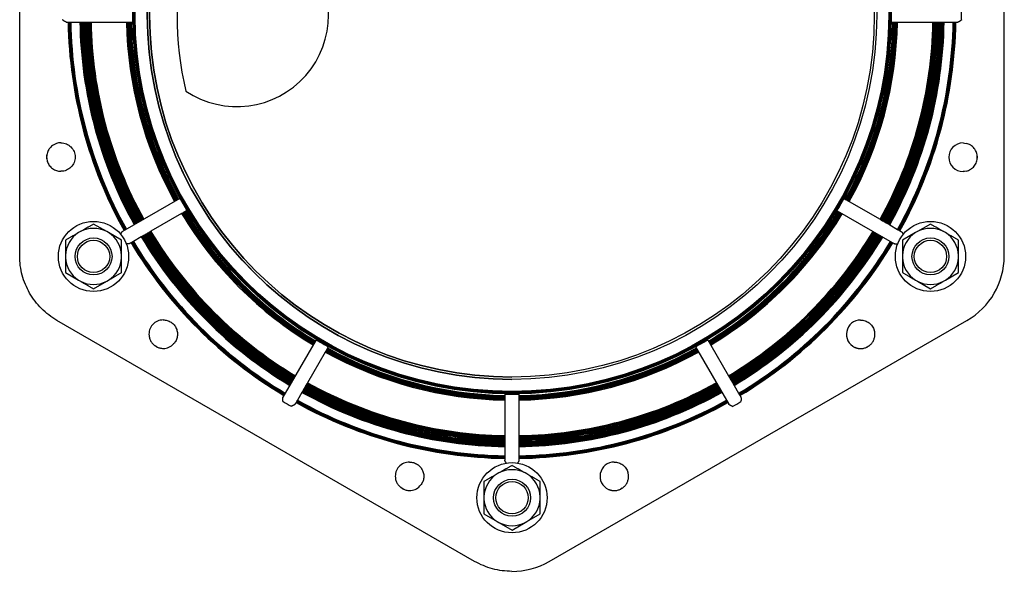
# Model space of a CAD drawing. Header units: millimetres. Extents: x -87 to 4389, y -44 to 1168.
# Tile 1 of 6: x -87 to 333, y 202 to 438. Entities that reach past the tile are written whole.
import ezdxf

# ---------------------------------------------------------------- set-up
doc = ezdxf.new("R2010")
doc.units = ezdxf.units.MM
doc.layers.add('DETAIL', color=2, linetype='Continuous')

msp = doc.modelspace()

# ---------------------------------------------------------------- linework, layer by layer
at = {"layer": 'DETAIL'}
for p, q in [((-87.15, 336.82), (-87.11, 542.82)), ((333.33, 336.74), (333.37, 542.74)), ((-67.27, 436.82), (-38.96, 436.81)), ((285.18, 436.75), (313.49, 436.75)), ((-75.59, 378.31), (-75.59, 379.85)), ((321.83, 379.43), (321.83, 378.58)), ((-18.76, 361.37), (-43.28, 347.23)), ((264.95, 361.32), (265.46, 361.03)), ((265.46, 361.03), (265.51, 361)), ((265.51, 361), (265.61, 360.94)), ((265.61, 360.94), (265.76, 360.85)), ((265.76, 360.85), (265.96, 360.74)), ((265.96, 360.74), (266.2, 360.6)), ((266.2, 360.6), (266.49, 360.43)), ((266.49, 360.43), (266.81, 360.24)), ((266.81, 360.24), (267.17, 360.04)), ((267.17, 360.04), (280.31, 352.45)), ((-17.98, 354.9), (-31.12, 347.32)), ((-17.62, 355.1), (-17.98, 354.9)), ((-17.3, 355.29), (-17.62, 355.1)), ((-17.01, 355.46), (-17.3, 355.29)), ((-16.77, 355.6), (-17.01, 355.46)), ((-16.57, 355.71), (-16.77, 355.6)), ((-16.42, 355.8), (-16.57, 355.71)), ((-16.31, 355.86), (-16.42, 355.8)), ((-16.26, 355.89), (-16.31, 355.86)), ((-15.76, 356.18), (-16.26, 355.89)), ((261.95, 356.12), (286.46, 341.96)), ((-49.99, 347.2), (-55.61, 350.44)), ((280.31, 352.45), (280.62, 352.27)), ((280.62, 352.27), (280.97, 352.07)), ((280.97, 352.07), (281.33, 351.86)), ((281.33, 351.86), (281.71, 351.64)), ((281.71, 351.64), (281.87, 351.55)), ((281.87, 351.55), (282.09, 351.42)), ((282.09, 351.42), (282.46, 351.21)), ((282.46, 351.21), (282.82, 351)), ((282.82, 351), (283.16, 350.8)), ((283.16, 350.8), (283.48, 350.62)), ((283.48, 350.62), (283.76, 350.46)), ((283.76, 350.46), (283.99, 350.32)), ((283.99, 350.32), (284.19, 350.21)), ((284.19, 350.21), (284.34, 350.12)), ((284.34, 350.12), (284.43, 350.07)), ((284.43, 350.07), (287.78, 348.13)), ((301.84, 350.44), (296.23, 347.2)), ((-61.23, 347.2), (-61.99, 346.76)), ((-49.23, 346.76), (-49.99, 347.2)), ((-43.62, 343.52), (-49.23, 346.76)), ((-35.24, 344.94), (-38.59, 343)), ((-35.15, 344.99), (-35.24, 344.94)), ((-35, 345.07), (-35.15, 344.99)), ((-34.81, 345.19), (-35, 345.07)), ((-34.57, 345.32), (-34.81, 345.19)), ((-34.29, 345.49), (-34.57, 345.32)), ((-33.97, 345.67), (-34.29, 345.49)), ((-33.63, 345.86), (-33.97, 345.67)), ((-33.27, 346.07), (-33.63, 345.86)), ((-32.9, 346.29), (-33.27, 346.07)), ((-32.68, 346.41), (-32.9, 346.29)), ((-32.52, 346.51), (-32.68, 346.41)), ((-32.14, 346.72), (-32.52, 346.51)), ((-31.78, 346.93), (-32.14, 346.72)), ((-31.43, 347.13), (-31.78, 346.93)), ((-31.12, 347.32), (-31.43, 347.13)), ((287.78, 348.13), (287.85, 348.09)), ((287.78, 348.13), (287.78, 348.13)), ((287.85, 348.09), (287.96, 348.03)), ((287.96, 348.03), (288.11, 347.94)), ((288.11, 347.94), (288.3, 347.83)), ((288.3, 347.83), (288.52, 347.7)), ((288.52, 347.7), (288.77, 347.56)), ((289.46, 347.16), (289.46, 347.16)), ((295.47, 346.76), (289.85, 343.52)), ((296.23, 347.2), (295.47, 346.76)), ((308.22, 346.76), (307.46, 347.2)), ((-67.61, 343.52), (-67.61, 337.03)), ((-43.62, 337.03), (-43.62, 343.52)), ((-40.28, 342.03), (-40.28, 342.03)), ((-39.34, 342.57), (-39.58, 342.43)), ((-39.12, 342.7), (-39.34, 342.57)), ((-38.93, 342.81), (-39.12, 342.7)), ((-38.78, 342.9), (-38.93, 342.81)), ((-38.67, 342.96), (-38.78, 342.9)), ((-38.59, 343), (-38.67, 342.96)), ((-38.59, 343), (-38.59, 343)), ((289.85, 343.52), (289.85, 337.03)), ((313.84, 337.03), (313.84, 343.52)), ((-67.61, 337.03), (-67.61, 336.16)), ((-43.62, 336.16), (-43.62, 337.03)), ((289.85, 337.03), (289.85, 336.16)), ((313.84, 336.16), (313.84, 337.03)), ((-67.61, 336.16), (-67.61, 329.67)), ((-43.62, 329.67), (-43.62, 336.16)), ((289.85, 336.16), (289.85, 329.67)), ((313.84, 329.67), (313.84, 336.16)), ((-67.61, 329.67), (-61.99, 326.43)), ((308.22, 326.43), (313.84, 329.67)), ((-61.99, 326.43), (-61.23, 325.99)), ((-55.61, 322.74), (-49.99, 325.99)), ((-49.99, 325.99), (-49.23, 326.43)), ((295.47, 326.43), (296.23, 325.99)), ((296.23, 325.99), (301.84, 322.74)), ((307.46, 325.99), (308.22, 326.43)), ((107.15, 206.21), (-71.23, 309.25)), ((138.99, 206.21), (317.41, 309.17)), ((39.45, 300.94), (25.29, 276.43)), ((206.72, 300.91), (207.01, 300.41)), ((207.01, 300.41), (207.04, 300.36)), ((207.04, 300.36), (207.09, 300.26)), ((207.09, 300.26), (207.18, 300.11)), ((207.18, 300.11), (207.3, 299.91)), ((207.3, 299.91), (207.44, 299.66)), ((207.44, 299.66), (207.6, 299.38)), ((207.6, 299.38), (207.79, 299.05)), ((207.79, 299.05), (208, 298.69)), ((208, 298.69), (215.58, 285.55)), ((-28.42, 297.82), (-29.34, 298.35)), ((43.36, 295.72), (35.78, 282.59)), ((43.57, 296.08), (43.36, 295.72)), ((43.76, 296.41), (43.57, 296.08)), ((43.93, 296.69), (43.76, 296.41)), ((44.07, 296.94), (43.93, 296.69)), ((44.18, 297.14), (44.07, 296.94)), ((44.27, 297.29), (44.18, 297.14)), ((44.33, 297.39), (44.27, 297.29)), ((44.36, 297.44), (44.33, 297.39)), ((44.64, 297.94), (44.36, 297.44)), ((201.52, 297.91), (215.67, 273.39)), ((275.65, 298.4), (274.43, 297.69)), ((35.4, 281.93), (35.19, 281.56)), ((35.6, 282.27), (35.4, 281.93)), ((35.78, 282.59), (35.6, 282.27)), ((215.58, 285.55), (215.76, 285.24)), ((215.76, 285.24), (215.96, 284.89)), ((215.96, 284.89), (216.17, 284.53)), ((216.17, 284.53), (216.39, 284.15)), ((216.39, 284.15), (216.48, 283.99)), ((216.48, 283.99), (216.61, 283.77)), ((216.61, 283.77), (216.82, 283.4)), ((216.82, 283.4), (217.03, 283.04)), ((217.03, 283.04), (217.23, 282.7)), ((217.23, 282.7), (217.41, 282.38)), ((217.41, 282.38), (217.57, 282.1)), ((217.57, 282.1), (217.71, 281.86)), ((217.71, 281.86), (217.82, 281.67)), ((33.4, 278.47), (31.46, 275.11)), ((33.45, 278.56), (33.4, 278.47)), ((33.54, 278.71), (33.45, 278.56)), ((33.65, 278.9), (33.54, 278.71)), ((33.79, 279.14), (33.65, 278.9)), ((33.95, 279.42), (33.79, 279.14)), ((34.13, 279.73), (33.95, 279.42)), ((34.33, 280.07), (34.13, 279.73)), ((34.54, 280.43), (34.33, 280.07)), ((34.75, 280.81), (34.54, 280.43)), ((34.88, 281.03), (34.75, 280.81)), ((34.97, 281.19), (34.88, 281.03)), ((35.19, 281.56), (34.97, 281.19)), ((120.08, 277.71), (120.07, 249.41)), ((126.08, 277.71), (126.08, 277.13)), ((217.82, 281.67), (217.91, 281.52)), ((217.91, 281.52), (217.96, 281.43)), ((217.96, 281.43), (219.89, 278.08)), ((219.89, 278.08), (219.93, 278.01)), ((219.89, 278.08), (219.89, 278.08)), ((219.93, 278.01), (220, 277.89)), ((220, 277.89), (220.09, 277.74)), ((220.09, 277.74), (220.19, 277.56)), ((220.19, 277.56), (220.32, 277.34)), ((30.49, 273.43), (30.49, 273.43)), ((31.03, 274.37), (30.89, 274.13)), ((31.16, 274.59), (31.03, 274.37)), ((31.27, 274.78), (31.16, 274.59)), ((31.36, 274.93), (31.27, 274.78)), ((31.42, 275.04), (31.36, 274.93)), ((31.46, 275.11), (31.42, 275.04)), ((31.46, 275.11), (31.46, 275.11)), ((126.08, 277.13), (126.08, 277.07)), ((126.08, 277.07), (126.08, 276.96)), ((126.08, 276.96), (126.08, 276.78)), ((126.08, 276.78), (126.08, 276.55)), ((126.08, 276.55), (126.08, 276.27)), ((126.08, 276.27), (126.08, 275.94)), ((126.08, 275.94), (126.08, 275.56)), ((126.08, 275.56), (126.08, 275.15)), ((126.08, 275.15), (126.08, 259.98)), ((220.32, 277.34), (220.46, 277.09)), ((220.86, 276.39), (220.86, 276.39)), ((126.08, 259.98), (126.08, 259.62)), ((126.08, 259.62), (126.08, 259.22)), ((126.08, 259.22), (126.08, 258.8)), ((126.08, 258.8), (126.08, 258.37)), ((126.08, 258.37), (126.08, 258.18)), ((126.08, 258.18), (126.08, 257.93)), ((126.08, 257.93), (126.08, 257.49)), ((126.08, 257.49), (126.08, 257.08)), ((126.08, 257.08), (126.08, 256.69)), ((126.08, 256.69), (126.08, 256.32)), ((126.08, 255.22), (126.07, 251.35)), ((126.08, 256.32), (126.08, 256)), ((126.08, 256), (126.08, 255.72)), ((126.08, 255.72), (126.08, 255.5)), ((126.08, 255.5), (126.08, 255.33)), ((126.08, 255.33), (126.08, 255.22)), ((126.07, 251.35), (126.07, 251.27)), ((126.07, 251.35), (126.07, 251.35)), ((126.07, 251.27), (126.07, 251.14)), ((126.07, 251.14), (126.07, 250.96)), ((126.07, 250.96), (126.07, 250.75)), ((126.07, 250.75), (126.07, 250.49)), ((126.07, 250.49), (126.07, 250.21)), ((126.07, 250.21), (126.07, 249.48)), ((126.07, 249.41), (126.07, 249.41)), ((117.5, 244.01), (116.74, 243.57)), ((129.49, 243.57), (128.73, 244.01)), ((111.12, 240.33), (111.12, 233.85)), ((135.11, 233.85), (135.11, 240.33)), ((76.98, 236.97), (75.68, 237.72)), ((170.23, 237.53), (169.43, 237.07)), ((111.12, 233.85), (111.12, 232.97)), ((111.12, 232.97), (111.12, 226.48)), ((135.11, 232.97), (135.11, 233.85)), ((135.11, 226.48), (135.11, 232.97)), ((111.12, 226.48), (116.74, 223.24)), ((116.74, 223.24), (117.5, 222.8)), ((128.73, 222.8), (129.49, 223.24)), ((129.49, 223.24), (135.11, 226.48)), ((117.5, 222.8), (123.12, 219.56)), ((123.12, 219.56), (128.73, 222.8)), ((123.07, 201.94), (123.07, 201.94))]:
    msp.add_line(p, q, dxfattribs=at)
at = {"layer": 'DETAIL', "flags": 128}
for points in [[(-67.27, 436.82), (-67.33, 436.83), (-67.41, 436.84), (-67.48, 436.87), (-67.57, 436.9), (-67.66, 436.94), (-67.75, 436.99), (-67.84, 437.04), (-67.94, 437.1), (-68.03, 437.16), (-68.13, 437.23), (-68.23, 437.29), (-68.33, 437.35), (-68.41, 437.41), (-68.5, 437.47), (-68.57, 437.53), (-68.64, 437.57), (-68.69, 437.62), (-68.74, 437.65), (-68.78, 437.69), (-68.82, 437.72), (-68.85, 437.75), (-68.87, 437.77), (-68.88, 437.8), (-68.88, 437.82)], [(-38.93, 437.81), (-38.92, 437.75), (-38.92, 437.69), (-38.92, 437.62), (-38.92, 437.56), (-38.92, 437.49), (-38.92, 437.43), (-38.93, 437.37), (-38.93, 437.31), (-38.93, 437.26), (-38.93, 437.2), (-38.93, 437.15), (-38.93, 437.11), (-38.93, 437.06), (-38.93, 437.02), (-38.94, 436.98), (-38.94, 436.95), (-38.94, 436.92), (-38.94, 436.89), (-38.95, 436.87), (-38.95, 436.85), (-38.95, 436.83), (-38.96, 436.82), (-38.96, 436.82), (-38.96, 436.81)], [(285.18, 436.75), (285.18, 436.75), (285.18, 436.76), (285.17, 436.77), (285.17, 436.78), (285.17, 436.8), (285.16, 436.83), (285.16, 436.85), (285.16, 436.89), (285.16, 436.92), (285.15, 436.96), (285.15, 437), (285.15, 437.04), (285.15, 437.09), (285.15, 437.14), (285.15, 437.19), (285.15, 437.25), (285.15, 437.31), (285.15, 437.37), (285.14, 437.43), (285.14, 437.49), (285.14, 437.56), (285.15, 437.62), (285.15, 437.69), (285.15, 437.75)], [(315.1, 437.75), (315.1, 437.72), (315.08, 437.69), (315.06, 437.66), (315.02, 437.63), (314.98, 437.59), (314.93, 437.55), (314.87, 437.51), (314.81, 437.46), (314.74, 437.41), (314.67, 437.36), (314.59, 437.3), (314.5, 437.25), (314.41, 437.19), (314.32, 437.13), (314.23, 437.07), (314.13, 437.01), (314.04, 436.96), (313.95, 436.91), (313.86, 436.86), (313.78, 436.82), (313.7, 436.79), (313.62, 436.77), (313.55, 436.75), (313.49, 436.75)], [(-73.14, 384), (-73.52, 383.7), (-73.88, 383.37), (-74.2, 383.01), (-74.49, 382.64), (-74.74, 382.26), (-74.97, 381.85), (-75.18, 381.42), (-75.34, 380.96), (-75.48, 380.49), (-75.57, 380.02), (-75.62, 379.54), (-75.64, 379.08), (-75.62, 378.62), (-75.57, 378.14), (-75.48, 377.67), (-75.35, 377.2), (-75.18, 376.74), (-74.97, 376.31), (-74.74, 375.89), (-74.49, 375.51), (-74.2, 375.15), (-73.88, 374.79), (-73.52, 374.46), (-73.14, 374.16)], [(-69.55, 385.17), (-68.95, 385.14), (-68.36, 385.05), (-67.78, 384.91), (-67.22, 384.71), (-66.68, 384.45), (-66.17, 384.14), (-65.69, 383.79), (-65.24, 383.39), (-64.84, 382.94), (-64.49, 382.46), (-64.18, 381.95), (-63.92, 381.41), (-63.72, 380.85), (-63.58, 380.27), (-63.49, 379.68), (-63.46, 379.08), (-63.49, 378.48), (-63.58, 377.89), (-63.72, 377.31), (-63.92, 376.75), (-64.18, 376.21), (-64.49, 375.69), (-64.84, 375.21), (-65.24, 374.77), (-65.69, 374.37), (-66.17, 374.01), (-66.68, 373.71), (-67.22, 373.45), (-67.78, 373.25), (-68.36, 373.1), (-68.95, 373.02), (-69.55, 372.99)], [(315.75, 385.09), (316.44, 385.06), (317.12, 384.94)], [(317.11, 373.07), (317.61, 373.2), (318.1, 373.38), (318.56, 373.6), (319.01, 373.85), (319.43, 374.15), (319.82, 374.47), (320.18, 374.82), (320.51, 375.21), (320.81, 375.62), (321.08, 376.05), (321.3, 376.5), (321.49, 376.98), (321.64, 377.47), (321.75, 377.97), (321.82, 378.49), (321.84, 379), (321.82, 379.52), (321.75, 380.03), (321.65, 380.53), (321.5, 381.02), (321.31, 381.5), (321.08, 381.95), (320.81, 382.39), (320.51, 382.8), (320.18, 383.18), (319.82, 383.53), (319.43, 383.86), (319.01, 384.15), (318.56, 384.41), (318.1, 384.62), (317.61, 384.8), (317.12, 384.94)], [(317.11, 373.07), (316.44, 372.95), (315.75, 372.91)], [(-18.76, 361.37), (-18.76, 361.37), (-18.75, 361.37), (-18.75, 361.36), (-18.74, 361.35), (-18.72, 361.33), (-18.71, 361.32), (-18.69, 361.29), (-18.68, 361.27), (-18.66, 361.24), (-18.64, 361.21), (-18.61, 361.17), (-18.59, 361.13), (-18.57, 361.1), (-18.54, 361.05), (-18.51, 361.01), (-18.48, 360.96), (-18.45, 360.91), (-18.42, 360.86), (-18.39, 360.8), (-18.36, 360.75), (-18.33, 360.69), (-18.29, 360.64), (-18.26, 360.58), (-18.23, 360.52)], [(264.42, 360.47), (264.45, 360.52), (264.49, 360.58), (264.52, 360.64), (264.55, 360.69), (264.58, 360.75), (264.61, 360.8), (264.64, 360.85), (264.67, 360.9), (264.7, 360.95), (264.73, 361), (264.76, 361.04), (264.78, 361.08), (264.8, 361.12), (264.83, 361.15), (264.85, 361.18), (264.87, 361.21), (264.88, 361.24), (264.9, 361.26), (264.91, 361.28), (264.93, 361.29), (264.94, 361.31), (264.94, 361.31), (264.95, 361.32), (264.95, 361.32)], [(-16.23, 357.06), (-16.2, 357.01), (-16.17, 356.95), (-16.14, 356.89), (-16.1, 356.84), (-16.07, 356.78), (-16.04, 356.73), (-16.01, 356.68), (-15.98, 356.63), (-15.95, 356.58), (-15.93, 356.53), (-15.91, 356.49), (-15.88, 356.45), (-15.86, 356.41), (-15.84, 356.37), (-15.83, 356.34), (-15.81, 356.3), (-15.8, 356.28), (-15.79, 356.25), (-15.78, 356.23), (-15.77, 356.21), (-15.77, 356.2), (-15.76, 356.19), (-15.76, 356.18), (-15.76, 356.18)], [(261.95, 356.12), (261.95, 356.12), (261.95, 356.13), (261.95, 356.14), (261.96, 356.16), (261.97, 356.17), (261.98, 356.2), (261.99, 356.22), (262, 356.25), (262.02, 356.28), (262.03, 356.32), (262.05, 356.35), (262.07, 356.39), (262.09, 356.43), (262.12, 356.48), (262.14, 356.52), (262.17, 356.57), (262.2, 356.62), (262.23, 356.67), (262.26, 356.73), (262.29, 356.78), (262.32, 356.84), (262.36, 356.9), (262.39, 356.95), (262.42, 357.01)], [(-55.61, 350.44), (-55.87, 350.3), (-56.12, 350.15), (-56.37, 350), (-56.62, 349.86), (-56.87, 349.72), (-57.11, 349.58), (-57.35, 349.44), (-57.59, 349.3), (-57.82, 349.17), (-58.06, 349.03), (-58.29, 348.9), (-58.52, 348.76), (-58.75, 348.63), (-58.98, 348.5), (-59.21, 348.37), (-59.43, 348.24), (-59.66, 348.11), (-59.88, 347.98), (-60.11, 347.85), (-60.33, 347.72), (-60.56, 347.59), (-60.78, 347.46), (-61, 347.33), (-61.23, 347.2)], [(307.46, 347.2), (307.24, 347.33), (307.01, 347.46), (306.79, 347.59), (306.56, 347.72), (306.34, 347.85), (306.12, 347.98), (305.89, 348.11), (305.66, 348.24), (305.44, 348.37), (305.21, 348.5), (304.98, 348.63), (304.75, 348.76), (304.52, 348.9), (304.29, 349.03), (304.06, 349.17), (303.82, 349.3), (303.58, 349.44), (303.34, 349.58), (303.1, 349.72), (302.85, 349.86), (302.61, 350), (302.35, 350.15), (302.1, 350.3), (301.84, 350.44)], [(-61.99, 346.76), (-62.21, 346.63), (-62.44, 346.5), (-62.66, 346.37), (-62.88, 346.25), (-63.11, 346.12), (-63.33, 345.99), (-63.56, 345.86), (-63.78, 345.73), (-64.01, 345.6), (-64.24, 345.46), (-64.47, 345.33), (-64.69, 345.2), (-64.93, 345.07), (-65.16, 344.93), (-65.39, 344.8), (-65.63, 344.66), (-65.87, 344.52), (-66.11, 344.38), (-66.35, 344.24), (-66.6, 344.1), (-66.84, 343.96), (-67.09, 343.82), (-67.35, 343.67), (-67.61, 343.52)], [(-44, 346.09), (-43.97, 346.14), (-43.95, 346.19), (-43.92, 346.25), (-43.9, 346.3), (-43.87, 346.36), (-43.84, 346.42), (-43.81, 346.47), (-43.78, 346.53), (-43.75, 346.59), (-43.72, 346.64), (-43.69, 346.7), (-43.66, 346.76), (-43.62, 346.81), (-43.59, 346.86), (-43.56, 346.91), (-43.53, 346.96), (-43.5, 347), (-43.47, 347.04), (-43.44, 347.08), (-43.4, 347.12), (-43.37, 347.15), (-43.34, 347.18), (-43.31, 347.21), (-43.28, 347.23)], [(288.77, 347.56), (288.8, 347.54), (288.83, 347.52), (288.87, 347.51), (288.9, 347.49), (288.93, 347.47), (288.96, 347.45), (289, 347.43), (289.03, 347.41), (289.06, 347.4), (289.08, 347.38), (289.11, 347.36), (289.14, 347.35), (289.16, 347.33), (289.19, 347.32), (289.21, 347.3), (289.24, 347.29), (289.26, 347.28), (289.28, 347.26), (289.31, 347.25), (289.33, 347.24), (289.35, 347.23), (289.37, 347.22), (289.38, 347.21), (289.4, 347.2)], [(289.46, 347.16), (289.49, 347.14), (289.52, 347.12), (289.55, 347.1), (289.57, 347.07), (289.6, 347.04), (289.63, 347.01), (289.66, 346.97), (289.69, 346.93), (289.72, 346.89), (289.74, 346.85), (289.77, 346.8), (289.8, 346.76), (289.83, 346.7), (289.86, 346.65), (289.89, 346.6), (289.93, 346.54), (289.96, 346.48), (289.99, 346.42), (290.02, 346.36), (290.05, 346.29), (290.09, 346.23), (290.12, 346.16), (290.15, 346.1), (290.18, 346.03)], [(313.84, 343.52), (313.58, 343.67), (313.33, 343.82), (313.08, 343.96), (312.83, 344.1), (312.58, 344.24), (312.34, 344.38), (312.1, 344.52), (311.86, 344.66), (311.62, 344.8), (311.39, 344.93), (311.16, 345.07), (310.93, 345.2), (310.7, 345.33), (310.47, 345.46), (310.24, 345.6), (310.02, 345.73), (309.79, 345.86), (309.56, 345.99), (309.34, 346.12), (309.12, 346.25), (308.89, 346.37), (308.67, 346.5), (308.44, 346.63), (308.22, 346.76)], [(-40.28, 342.03), (-40.31, 342.01), (-40.35, 342), (-40.39, 341.98), (-40.43, 341.97), (-40.48, 341.96), (-40.53, 341.96), (-40.58, 341.95), (-40.63, 341.95), (-40.69, 341.94), (-40.75, 341.94), (-40.81, 341.94), (-40.87, 341.94), (-40.93, 341.94), (-40.99, 341.94), (-41.05, 341.94), (-41.12, 341.94), (-41.18, 341.94), (-41.24, 341.95), (-41.31, 341.95), (-41.37, 341.95), (-41.43, 341.96), (-41.49, 341.96), (-41.55, 341.97), (-41.61, 341.97)], [(-39.58, 342.43), (-39.61, 342.41), (-39.65, 342.39), (-39.68, 342.37), (-39.71, 342.35), (-39.75, 342.34), (-39.78, 342.32), (-39.81, 342.3), (-39.84, 342.28), (-39.87, 342.26), (-39.9, 342.25), (-39.93, 342.23), (-39.95, 342.22), (-39.98, 342.2), (-40, 342.19), (-40.03, 342.17), (-40.05, 342.16), (-40.08, 342.15), (-40.1, 342.13), (-40.12, 342.12), (-40.14, 342.11), (-40.16, 342.1), (-40.18, 342.09), (-40.2, 342.07), (-40.22, 342.07)], [(287.82, 341.91), (287.76, 341.9), (287.69, 341.9), (287.63, 341.89), (287.56, 341.89), (287.49, 341.89), (287.42, 341.88), (287.35, 341.88), (287.28, 341.88), (287.21, 341.87), (287.14, 341.87), (287.08, 341.87), (287.01, 341.87), (286.95, 341.87), (286.89, 341.88), (286.84, 341.88), (286.79, 341.88), (286.74, 341.89), (286.69, 341.9), (286.64, 341.9), (286.6, 341.91), (286.56, 341.92), (286.53, 341.94), (286.49, 341.95), (286.46, 341.96)], [(-71.23, 309.25), (-72.13, 309.78), (-73, 310.35), (-73.86, 310.94), (-74.7, 311.56), (-75.51, 312.21), (-76.31, 312.88), (-77.08, 313.58), (-77.83, 314.31), (-78.55, 315.06), (-79.25, 315.83), (-79.93, 316.62), (-80.57, 317.44), (-81.19, 318.28), (-81.79, 319.13), (-82.35, 320.01), (-82.89, 320.9), (-83.39, 321.81), (-83.87, 322.74), (-84.31, 323.68), (-84.73, 324.64), (-85.11, 325.61), (-85.46, 326.59), (-85.78, 327.58), (-86.07, 328.58), (-86.32, 329.59), (-86.54, 330.61), (-86.72, 331.64), (-86.88, 332.67), (-87, 333.7), (-87.08, 334.74), (-87.13, 335.78), (-87.15, 336.82)], [(-49.23, 326.43), (-49.01, 326.56), (-48.79, 326.69), (-48.56, 326.81), (-48.34, 326.94), (-48.11, 327.07), (-47.89, 327.2), (-47.66, 327.33), (-47.44, 327.46), (-47.21, 327.59), (-46.98, 327.73), (-46.76, 327.86), (-46.53, 327.99), (-46.3, 328.12), (-46.06, 328.26), (-45.83, 328.39), (-45.59, 328.53), (-45.36, 328.67), (-45.11, 328.8), (-44.87, 328.95), (-44.63, 329.09), (-44.38, 329.23), (-44.13, 329.37), (-43.87, 329.52), (-43.62, 329.67)], [(289.85, 329.67), (290.11, 329.52), (290.36, 329.37), (290.61, 329.23), (290.86, 329.09), (291.1, 328.95), (291.35, 328.8), (291.59, 328.67), (291.83, 328.53), (292.06, 328.39), (292.3, 328.26), (292.53, 328.12), (292.76, 327.99), (292.99, 327.86), (293.22, 327.73), (293.44, 327.59), (293.67, 327.46), (293.9, 327.33), (294.12, 327.2), (294.35, 327.07), (294.57, 326.94), (294.79, 326.81), (295.02, 326.69), (295.24, 326.56), (295.47, 326.43)], [(-61.23, 325.99), (-61, 325.86), (-60.78, 325.73), (-60.56, 325.6), (-60.33, 325.47), (-60.11, 325.34), (-59.88, 325.21), (-59.66, 325.08), (-59.43, 324.95), (-59.21, 324.82), (-58.98, 324.69), (-58.75, 324.56), (-58.52, 324.43), (-58.29, 324.29), (-58.06, 324.16), (-57.82, 324.02), (-57.59, 323.89), (-57.35, 323.75), (-57.11, 323.61), (-56.87, 323.47), (-56.62, 323.33), (-56.37, 323.19), (-56.12, 323.04), (-55.87, 322.89), (-55.61, 322.74)], [(301.84, 322.74), (302.1, 322.89), (302.35, 323.04), (302.61, 323.19), (302.85, 323.33), (303.1, 323.47), (303.34, 323.61), (303.58, 323.75), (303.82, 323.89), (304.06, 324.02), (304.29, 324.16), (304.52, 324.29), (304.75, 324.43), (304.98, 324.56), (305.21, 324.69), (305.44, 324.82), (305.66, 324.95), (305.89, 325.08), (306.12, 325.21), (306.34, 325.34), (306.56, 325.47), (306.79, 325.6), (307.01, 325.73), (307.24, 325.86), (307.46, 325.99)], [(-25.85, 309.43), (-25.4, 309.42), (-24.97, 309.37), (-24.53, 309.29), (-24.1, 309.18), (-23.69, 309.04), (-23.28, 308.87), (-22.88, 308.67), (-22.51, 308.44), (-22.15, 308.18), (-21.81, 307.9), (-21.49, 307.6), (-21.19, 307.27), (-20.92, 306.92), (-20.67, 306.56), (-20.45, 306.17), (-20.26, 305.77), (-20.1, 305.36), (-19.97, 304.94), (-19.87, 304.51), (-19.8, 304.07), (-19.76, 303.63), (-19.76, 303.19), (-19.78, 302.75), (-19.84, 302.31), (-19.93, 301.88), (-20.05, 301.46), (-20.21, 301.04), (-20.39, 300.64), (-20.6, 300.25), (-20.84, 299.88), (-21.1, 299.53), (-21.39, 299.19)], [(272.01, 309.38), (272.5, 309.36), (272.98, 309.3), (273.45, 309.2), (273.92, 309.07), (274.37, 308.9), (274.81, 308.69), (275.23, 308.45), (275.64, 308.18), (276.01, 307.88), (276.37, 307.55), (276.69, 307.19), (276.99, 306.8), (277.25, 306.4), (277.48, 305.97), (277.68, 305.53), (277.84, 305.07)], [(272.01, 297.19), (272.37, 297.2), (272.72, 297.23), (273.07, 297.29), (273.42, 297.36), (273.76, 297.45), (274.1, 297.56), (274.44, 297.7), (274.76, 297.85), (275.08, 298.02), (275.38, 298.21), (275.67, 298.42), (275.95, 298.64), (276.22, 298.88), (276.47, 299.13), (276.7, 299.4), (276.92, 299.68), (277.12, 299.97), (277.31, 300.27), (277.47, 300.58), (277.62, 300.9), (277.75, 301.23), (277.86, 301.56), (277.95, 301.9), (278.02, 302.25), (278.07, 302.6), (278.1, 302.95), (278.11, 303.31), (278.09, 303.66), (278.06, 304.02), (278.01, 304.37), (277.93, 304.72), (277.84, 305.07)], [(-31.9, 302.7), (-31.85, 302.32), (-31.77, 301.95), (-31.68, 301.59), (-31.56, 301.23), (-31.42, 300.9), (-31.27, 300.58), (-31.1, 300.26), (-30.9, 299.95), (-30.68, 299.64), (-30.45, 299.35), (-30.19, 299.07), (-29.91, 298.81), (-29.63, 298.57), (-29.33, 298.35), (-29.03, 298.15), (-28.72, 297.97), (-28.39, 297.81), (-28.05, 297.67), (-27.69, 297.54), (-27.33, 297.44), (-26.96, 297.35), (-26.59, 297.3), (-26.21, 297.26), (-25.85, 297.25)], [(-25.85, 297.25), (-25.23, 297.28), (-24.61, 297.38), (-24.01, 297.53), (-23.43, 297.75), (-22.87, 298.03), (-22.34, 298.36), (-21.84, 298.75), (-21.39, 299.19)], [(39.45, 300.94), (39.45, 300.94), (39.46, 300.94), (39.47, 300.94), (39.48, 300.93), (39.5, 300.93), (39.52, 300.92), (39.55, 300.91), (39.58, 300.89), (39.61, 300.88), (39.64, 300.86), (39.68, 300.84), (39.72, 300.82), (39.76, 300.8), (39.8, 300.78), (39.85, 300.75), (39.9, 300.72), (39.95, 300.69), (40, 300.66), (40.06, 300.63), (40.11, 300.6), (40.17, 300.57), (40.22, 300.54), (40.28, 300.5), (40.33, 300.47)], [(205.83, 300.44), (205.89, 300.47), (205.94, 300.5), (206, 300.54), (206.06, 300.57), (206.11, 300.6), (206.16, 300.63), (206.22, 300.66), (206.27, 300.69), (206.32, 300.72), (206.36, 300.74), (206.41, 300.77), (206.45, 300.79), (206.49, 300.81), (206.52, 300.83), (206.56, 300.84), (206.59, 300.86), (206.62, 300.87), (206.64, 300.89), (206.66, 300.89), (206.68, 300.9), (206.7, 300.91), (206.71, 300.91), (206.71, 300.91), (206.72, 300.91)], [(43.8, 298.47), (43.85, 298.44), (43.91, 298.41), (43.96, 298.38), (44.02, 298.34), (44.08, 298.31), (44.13, 298.28), (44.18, 298.25), (44.23, 298.22), (44.28, 298.19), (44.33, 298.16), (44.37, 298.14), (44.41, 298.11), (44.44, 298.09), (44.48, 298.07), (44.51, 298.05), (44.54, 298.03), (44.57, 298.01), (44.59, 297.99), (44.61, 297.98), (44.62, 297.97), (44.63, 297.96), (44.64, 297.95), (44.64, 297.94), (44.64, 297.94)], [(201.52, 297.91), (201.52, 297.91), (201.53, 297.92), (201.53, 297.93), (201.54, 297.94), (201.56, 297.95), (201.58, 297.96), (201.6, 297.98), (201.63, 298), (201.66, 298.02), (201.69, 298.04), (201.72, 298.06), (201.76, 298.08), (201.8, 298.11), (201.84, 298.13), (201.89, 298.16), (201.93, 298.19), (201.98, 298.22), (202.04, 298.25), (202.09, 298.28), (202.15, 298.31), (202.2, 298.35), (202.26, 298.38), (202.31, 298.41), (202.37, 298.44)], [(269.55, 297.72), (269.65, 297.67), (269.75, 297.63), (269.85, 297.59), (269.95, 297.55), (270.05, 297.52), (270.16, 297.48), (270.26, 297.45), (270.36, 297.42), (270.47, 297.39), (270.57, 297.37), (270.68, 297.34), (270.78, 297.32), (270.88, 297.3), (270.99, 297.28), (271.09, 297.26), (271.2, 297.25), (271.3, 297.24), (271.4, 297.22), (271.5, 297.21), (271.6, 297.21), (271.7, 297.2), (271.81, 297.2), (271.91, 297.19), (272.01, 297.19)], [(120.08, 277.71), (120.08, 277.71), (120.09, 277.72), (120.1, 277.72), (120.11, 277.72), (120.13, 277.73), (120.16, 277.73), (120.18, 277.73), (120.21, 277.73), (120.25, 277.74), (120.29, 277.74), (120.33, 277.74), (120.37, 277.74), (120.42, 277.74), (120.47, 277.75), (120.52, 277.75), (120.58, 277.75), (120.64, 277.75), (120.7, 277.75), (120.76, 277.75), (120.82, 277.75), (120.89, 277.75), (120.95, 277.75), (121.02, 277.75), (121.08, 277.75)], [(125.08, 277.75), (125.14, 277.75), (125.21, 277.75), (125.27, 277.75), (125.34, 277.75), (125.4, 277.75), (125.46, 277.75), (125.52, 277.75), (125.58, 277.75), (125.64, 277.75), (125.69, 277.74), (125.74, 277.74), (125.79, 277.74), (125.83, 277.74), (125.87, 277.74), (125.91, 277.74), (125.94, 277.73), (125.98, 277.73), (126, 277.73), (126.03, 277.73), (126.05, 277.72), (126.06, 277.72), (126.07, 277.72), (126.08, 277.71), (126.08, 277.71)], [(25.35, 274.53), (25.33, 274.55), (25.32, 274.57), (25.31, 274.6), (25.3, 274.63), (25.29, 274.68), (25.28, 274.73), (25.27, 274.8), (25.26, 274.88), (25.25, 274.97), (25.24, 275.07), (25.23, 275.18), (25.22, 275.29), (25.21, 275.41), (25.21, 275.53), (25.2, 275.65), (25.2, 275.77), (25.2, 275.88), (25.2, 275.98), (25.21, 276.08), (25.22, 276.16), (25.23, 276.24), (25.25, 276.31), (25.27, 276.38), (25.29, 276.43)], [(30.49, 273.43), (30.46, 273.39), (30.43, 273.35), (30.38, 273.31), (30.34, 273.26), (30.28, 273.22), (30.22, 273.18), (30.16, 273.14), (30.09, 273.09), (30.01, 273.05), (29.93, 273), (29.85, 272.96), (29.76, 272.91), (29.66, 272.86), (29.57, 272.81), (29.47, 272.77), (29.37, 272.72), (29.27, 272.67), (29.17, 272.63), (29.09, 272.59), (29.01, 272.56), (28.95, 272.54), (28.89, 272.53), (28.85, 272.52), (28.81, 272.53)], [(30.89, 274.13), (30.87, 274.09), (30.85, 274.06), (30.83, 274.03), (30.81, 273.99), (30.8, 273.96), (30.78, 273.93), (30.76, 273.9), (30.74, 273.87), (30.72, 273.84), (30.71, 273.81), (30.69, 273.78), (30.68, 273.76), (30.66, 273.73), (30.65, 273.71), (30.63, 273.68), (30.62, 273.66), (30.61, 273.63), (30.59, 273.61), (30.58, 273.59), (30.57, 273.57), (30.56, 273.55), (30.54, 273.53), (30.53, 273.51), (30.52, 273.49)], [(217.34, 272.49), (217.32, 272.49), (217.29, 272.48), (217.25, 272.49), (217.2, 272.51), (217.15, 272.52), (217.09, 272.55), (217.02, 272.58), (216.95, 272.61), (216.87, 272.64), (216.79, 272.68), (216.7, 272.72), (216.61, 272.77), (216.51, 272.81), (216.42, 272.86), (216.32, 272.91), (216.22, 272.97), (216.13, 273.02), (216.04, 273.07), (215.96, 273.13), (215.88, 273.18), (215.81, 273.23), (215.75, 273.29), (215.71, 273.34), (215.67, 273.39)], [(220.46, 277.09), (220.48, 277.06), (220.5, 277.02), (220.52, 276.99), (220.54, 276.96), (220.56, 276.92), (220.58, 276.89), (220.6, 276.86), (220.61, 276.83), (220.63, 276.8), (220.65, 276.77), (220.66, 276.74), (220.68, 276.72), (220.69, 276.69), (220.71, 276.67), (220.72, 276.64), (220.73, 276.62), (220.75, 276.6), (220.76, 276.57), (220.77, 276.55), (220.79, 276.53), (220.8, 276.51), (220.81, 276.49), (220.82, 276.47), (220.83, 276.46)], [(220.86, 276.39), (220.89, 276.34), (220.91, 276.27), (220.93, 276.19), (220.94, 276.11), (220.95, 276.02), (220.96, 275.93), (220.96, 275.83), (220.96, 275.73), (220.96, 275.62), (220.95, 275.52), (220.95, 275.41), (220.94, 275.31), (220.93, 275.21), (220.93, 275.11), (220.92, 275.01), (220.91, 274.92), (220.9, 274.84), (220.89, 274.76), (220.88, 274.69), (220.87, 274.63), (220.86, 274.58), (220.85, 274.54), (220.83, 274.51), (220.81, 274.49)], [(79.35, 248.67), (79.79, 248.65), (80.23, 248.61), (80.67, 248.53), (81.09, 248.42), (81.51, 248.27), (81.92, 248.1), (82.31, 247.9), (82.69, 247.67), (83.05, 247.42), (83.39, 247.14), (83.71, 246.83), (84.01, 246.51), (84.28, 246.16), (84.53, 245.79), (84.75, 245.41), (84.94, 245.01), (85.1, 244.6), (85.23, 244.18), (85.33, 243.75), (85.4, 243.31), (85.44, 242.87), (85.44, 242.43), (85.41, 241.99), (85.36, 241.55), (85.26, 241.12), (85.14, 240.69), (84.99, 240.28), (84.81, 239.88), (84.6, 239.49), (84.36, 239.12), (84.1, 238.76), (83.81, 238.43)], [(120.7, 248.21), (120.67, 248.26), (120.64, 248.31), (120.6, 248.36), (120.57, 248.41), (120.53, 248.46), (120.5, 248.51), (120.46, 248.57), (120.43, 248.62), (120.39, 248.68), (120.36, 248.73), (120.32, 248.79), (120.29, 248.84), (120.26, 248.9), (120.23, 248.95), (120.21, 249), (120.18, 249.05), (120.16, 249.1), (120.14, 249.15), (120.12, 249.2), (120.1, 249.24), (120.09, 249.29), (120.08, 249.33), (120.08, 249.37), (120.07, 249.41)], [(126.07, 249.41), (126.07, 249.37), (126.07, 249.33), (126.06, 249.29), (126.05, 249.25), (126.03, 249.2), (126.01, 249.16), (125.99, 249.11), (125.97, 249.06), (125.95, 249.01), (125.92, 248.96), (125.89, 248.91), (125.87, 248.86), (125.83, 248.81), (125.8, 248.75), (125.77, 248.7), (125.74, 248.64), (125.7, 248.59), (125.66, 248.53), (125.63, 248.48), (125.59, 248.42), (125.56, 248.37), (125.52, 248.32), (125.49, 248.27), (125.46, 248.22)], [(166.79, 248.65), (167.28, 248.63), (167.76, 248.58), (168.23, 248.48), (168.7, 248.35), (169.15, 248.18), (169.59, 247.97), (170.01, 247.73), (170.41, 247.46), (170.79, 247.16), (171.15, 246.82), (171.47, 246.46), (171.77, 246.08), (172.03, 245.67), (172.26, 245.25), (172.46, 244.8), (172.62, 244.35)], [(123.12, 247.26), (122.86, 247.11), (122.6, 246.96), (122.35, 246.82), (122.11, 246.67), (121.86, 246.53), (121.62, 246.39), (121.38, 246.25), (121.14, 246.12), (120.9, 245.98), (120.67, 245.84), (120.44, 245.71), (120.21, 245.58), (119.98, 245.44), (119.75, 245.31), (119.52, 245.18), (119.29, 245.05), (119.07, 244.92), (118.84, 244.79), (118.62, 244.66), (118.4, 244.53), (118.17, 244.4), (117.95, 244.27), (117.72, 244.14), (117.5, 244.01)], [(128.73, 244.01), (128.51, 244.14), (128.28, 244.27), (128.06, 244.4), (127.84, 244.53), (127.61, 244.66), (127.39, 244.79), (127.16, 244.92), (126.94, 245.05), (126.71, 245.18), (126.48, 245.31), (126.26, 245.44), (126.03, 245.58), (125.8, 245.71), (125.56, 245.84), (125.33, 245.98), (125.09, 246.12), (124.85, 246.25), (124.61, 246.39), (124.37, 246.53), (124.13, 246.67), (123.88, 246.82), (123.63, 246.96), (123.37, 247.11), (123.12, 247.26)], [(166.79, 236.47), (167.15, 236.48), (167.5, 236.51), (167.85, 236.56), (168.2, 236.64), (168.54, 236.73), (168.88, 236.84), (169.21, 236.97), (169.54, 237.13), (169.86, 237.3), (170.16, 237.49), (170.45, 237.69), (170.73, 237.92), (171, 238.16), (171.25, 238.41), (171.48, 238.68), (171.7, 238.95), (171.9, 239.25), (172.09, 239.55), (172.25, 239.86), (172.4, 240.18), (172.53, 240.51), (172.64, 240.84), (172.72, 241.18), (172.8, 241.53), (172.85, 241.88), (172.88, 242.23), (172.88, 242.58), (172.87, 242.94), (172.84, 243.3), (172.79, 243.65), (172.71, 244), (172.62, 244.35)], [(73.29, 241.93), (73.35, 241.56), (73.42, 241.19), (73.52, 240.82), (73.64, 240.47), (73.77, 240.13), (73.92, 239.81), (74.1, 239.5), (74.3, 239.18), (74.51, 238.88), (74.75, 238.59), (75.01, 238.31), (75.28, 238.05), (75.57, 237.81), (75.87, 237.58), (76.17, 237.39), (76.48, 237.21), (76.81, 237.05), (77.15, 236.9), (77.5, 236.78), (77.87, 236.67), (78.24, 236.59), (78.61, 236.53), (78.98, 236.5), (79.35, 236.49)], [(116.74, 243.57), (116.51, 243.45), (116.29, 243.32), (116.07, 243.19), (115.84, 243.06), (115.62, 242.93), (115.39, 242.8), (115.17, 242.67), (114.94, 242.54), (114.72, 242.41), (114.49, 242.28), (114.26, 242.14), (114.03, 242.01), (113.8, 241.88), (113.57, 241.74), (113.33, 241.61), (113.1, 241.47), (112.86, 241.34), (112.62, 241.2), (112.38, 241.06), (112.13, 240.92), (111.88, 240.77), (111.63, 240.63), (111.38, 240.48), (111.12, 240.33)], [(135.11, 240.33), (134.85, 240.48), (134.6, 240.63), (134.35, 240.77), (134.1, 240.92), (133.85, 241.06), (133.61, 241.2), (133.37, 241.34), (133.13, 241.47), (132.9, 241.61), (132.66, 241.74), (132.43, 241.88), (132.2, 242.01), (131.97, 242.14), (131.74, 242.28), (131.51, 242.41), (131.29, 242.54), (131.06, 242.67), (130.84, 242.8), (130.61, 242.93), (130.39, 243.06), (130.17, 243.19), (129.94, 243.32), (129.72, 243.45), (129.49, 243.57)], [(79.35, 236.49), (79.97, 236.52), (80.59, 236.62), (81.19, 236.77), (81.77, 236.99), (82.33, 237.27), (82.86, 237.6), (83.36, 237.99), (83.81, 238.43)], [(164.32, 236.99), (164.42, 236.95), (164.53, 236.91), (164.63, 236.87), (164.73, 236.83), (164.83, 236.8), (164.93, 236.76), (165.04, 236.73), (165.14, 236.7), (165.25, 236.67), (165.35, 236.65), (165.46, 236.62), (165.56, 236.6), (165.66, 236.58), (165.77, 236.56), (165.87, 236.54), (165.97, 236.53), (166.08, 236.51), (166.18, 236.5), (166.28, 236.49), (166.38, 236.49), (166.48, 236.48), (166.59, 236.48), (166.69, 236.47), (166.79, 236.47)], [(123.07, 201.94), (122.03, 201.96), (120.99, 202.01), (119.95, 202.1), (118.91, 202.22), (117.88, 202.37), (116.86, 202.56), (115.84, 202.78), (114.83, 203.03), (113.83, 203.32), (112.83, 203.64), (111.85, 203.99), (110.88, 204.37), (109.93, 204.78), (108.98, 205.23), (108.06, 205.71), (107.15, 206.21)]]:
    msp.add_lwpolyline(points, dxfattribs=at)
at = {"layer": 'DETAIL'}
for centre, radius in [((-55.61, 336.59), 15), ((301.84, 336.59), 15), ((-55.61, 336.59), 7.9), ((-55.61, 336.59), 6.9), ((301.84, 336.59), 7.9), ((301.84, 336.59), 6.9), ((123.12, 233.41), 15), ((123.12, 233.41), 7.9), ((123.12, 233.41), 6.9)]:
    msp.add_circle(centre, radius, dxfattribs=at)
for centre, radius, start, end in [((5.62, 439.78), 39.13, 236.0747, 123.9253), ((123.1, 439.78), 143.06, 166.8823, 193.1177), ((-69.55, 379.08), 6.09, 90.0024, 126.0916), ((315.75, 379), 6.09, 90.0024, 269.9973), ((-69.55, 379.08), 6.09, 233.886, 269.9973), ((-55.61, 336.59), 12, 122.0956, 177.9044), ((-55.61, 336.59), 12, 62.0956, 117.9044), ((-55.61, 336.59), 12, 2.0956, 57.9044), ((301.84, 336.59), 12, 122.0956, 177.9044), ((301.84, 336.59), 12, 62.0956, 117.9044), ((301.84, 336.59), 12, 2.0956, 57.9044), ((301.5, 336.75), 31.84, 299.9882, 359.9893), ((-55.61, 336.59), 12, 182.0956, 237.9044), ((-55.61, 336.59), 12, 302.0956, 357.9044), ((301.84, 336.59), 12, 182.0956, 237.9044), ((301.84, 336.59), 12, 302.0956, 357.9044), ((-55.61, 336.59), 12, 242.0956, 297.9044), ((301.84, 336.59), 12, 242.0956, 297.9044), ((-25.85, 303.34), 6.09, 90.0024, 186.0924), ((272.01, 303.28), 6.09, 90.0024, 246.0933), ((79.35, 242.58), 6.09, 90.0024, 186.0924), ((166.79, 242.56), 6.09, 90.0024, 246.0933), ((123.12, 233.41), 12, 62.0956, 117.9044), ((123.12, 233.41), 12, 122.0956, 177.9044), ((123.12, 233.41), 12, 2.0956, 57.9044), ((123.12, 233.41), 12, 182.0956, 237.9044), ((123.12, 233.41), 12, 302.0956, 357.9044), ((123.12, 233.41), 12, 242.0956, 297.9044), ((123.07, 233.78), 31.84, 269.9998, 299.9888)]:
    msp.add_arc(centre, radius, start, end, dxfattribs=at)
for major_axis in [(0, 161.94), (0, 161.91), (0, 161.85), (0, 161.75), (0, 161.63), (0, 161.48), (0, 161.31), (0, 161.13), (0, 160.94), (0, 155.75), (0, -154.75)]:
    msp.add_ellipse((123.11, 439.78), major_axis=major_axis, ratio=1, dxfattribs=at)
for major_axis, start_param, end_param in [((-0.01, -155.75), 3.141659, 6.283185), ((0, 155.75), 0, 3.141563), ((0, 154.75), 0, 3.141583), ((-2.03, -162.04), 4.712389, 4.737074), ((2.03, 162.04), 4.712389, 4.737074), ((1.96, -191.99), 1.549963, 1.570796), ((2.96, -189.57), 4.712389, 5.20434), ((2.96, -189.29), 4.712389, 5.204293), ((2.96, -189.04), 4.712389, 5.20425), ((2.96, -188.82), 4.712389, 5.204214), ((2.96, -188.64), 4.712389, 5.204184), ((2.96, -188.51), 4.712389, 5.204162), ((2.96, -188.43), 4.712389, 5.204148), ((2.96, -188.43), 4.712389, 5.204148), ((2.96, -184.56), 4.712389, 5.203477), ((2.96, -184.45), 4.712389, 5.203458), ((2.96, -184.28), 4.712389, 5.203428), ((2.96, -184.06), 4.712389, 5.203389), ((2.96, -183.79), 4.712389, 5.20334), ((2.96, -183.46), 4.712389, 5.203282), ((2.96, -183.1), 4.712389, 5.203217), ((2.96, -182.7), 4.712389, 5.203147), ((2.96, -182.29), 4.712389, 5.203072), ((2.96, -181.85), 4.712389, 5.202993), ((2.96, -181.6), 4.712389, 5.202948), ((2.96, -181.42), 4.712389, 5.202914), ((2.96, -180.99), 4.712389, 5.202835), ((2.96, -180.57), 4.712389, 5.202758), ((2.96, -180.17), 4.712389, 5.202684), ((2.96, -179.8), 4.712389, 5.202616), ((2.97, -164.64), 4.712389, 5.199545), ((2.97, -164.22), 4.712389, 5.199453), ((2.97, -163.84), 4.712389, 5.199369), ((2.97, -163.51), 4.712389, 5.199295), ((2.97, -163.23), 4.712389, 5.199231), ((2.97, -163), 4.712389, 5.19918), ((2.97, -162.83), 4.712389, 5.199141), ((2.97, -162.71), 4.712389, 5.199114), ((2.97, -162.65), 4.712389, 5.199101), ((78.75, 142.34), 4.712389, 5.199103), ((78.78, 142.39), 4.712389, 5.199116), ((78.84, 142.5), 4.712389, 5.199143), ((78.93, 142.65), 4.712389, 5.199182), ((79.04, 142.84), 4.712389, 5.199234), ((79.19, 143.09), 4.712389, 5.199297), ((79.35, 143.38), 4.712389, 5.199371), ((79.54, 143.7), 4.712389, 5.199455), ((79.75, 144.06), 4.712389, 5.199547), ((87.33, 157.19), 4.712389, 5.20262), ((87.52, 157.51), 4.712389, 5.202688), ((87.72, 157.86), 4.712389, 5.202762), ((87.93, 158.22), 4.712389, 5.202839), ((88.14, 158.59), 4.712389, 5.202918), ((88.24, 158.76), 4.712389, 5.202952), ((88.36, 158.97), 4.712389, 5.202997), ((88.58, 159.35), 4.712389, 5.203076), ((88.79, 159.71), 4.712389, 5.203151), ((88.98, 160.05), 4.712389, 5.203221), ((89.16, 160.36), 4.712389, 5.203286), ((89.33, 160.64), 4.712389, 5.203344), ((89.46, 160.88), 4.712389, 5.203392), ((89.58, 161.08), 4.712389, 5.203432), ((89.66, 161.22), 4.712389, 5.203462), ((89.71, 161.32), 4.712389, 5.203481), ((91.65, 164.67), 4.712389, 5.204149), ((91.65, 164.67), 4.712389, 5.204149), ((91.69, 164.74), 4.712389, 5.204162), ((91.76, 164.85), 4.712389, 5.204184), ((91.84, 165), 4.712389, 5.204214), ((91.95, 165.19), 4.712389, 5.20425), ((92.08, 165.41), 4.712389, 5.204293), ((92.22, 165.66), 4.712389, 5.20434), ((79.26, -141.34), 4.712389, 4.737074), ((82.78, 139.31), 4.712389, 4.737074), ((84.89, -141.09), 4.712389, 5.199543), ((84.68, -140.73), 4.712389, 5.199451), ((84.49, -140.41), 4.712389, 5.199367), ((84.33, -140.12), 4.712389, 5.199293), ((84.19, -139.88), 4.712389, 5.19923), ((84.07, -139.68), 4.712389, 5.199178), ((83.98, -139.53), 4.712389, 5.199139), ((83.92, -139.43), 4.712389, 5.199113), ((83.9, -139.38), 4.712389, 5.1991), ((83.9, -139.38), 0, 0.486712), ((83.92, -139.43), 0, 0.486725), ((83.98, -139.53), 0, 0.486752), ((84.07, -139.68), 0, 0.486791), ((84.19, -139.88), 0, 0.486842), ((84.33, -140.12), 0, 0.486906), ((84.49, -140.41), 0, 0.48698), ((84.68, -140.73), 0, 0.487064), ((84.89, -141.09), 0, 0.487156), ((94.85, -158.35), 4.712389, 5.203475), ((94.79, -158.26), 4.712389, 5.203456), ((94.71, -158.11), 4.712389, 5.203426), ((94.6, -157.92), 4.712389, 5.203386), ((94.46, -157.68), 4.712389, 5.203337), ((94.3, -157.4), 4.712389, 5.203279), ((94.12, -157.08), 4.712389, 5.203214), ((93.92, -156.74), 4.712389, 5.203144), ((93.71, -156.38), 4.712389, 5.203069), ((93.49, -156.01), 4.712389, 5.20299), ((93.37, -155.79), 4.712389, 5.202945), ((93.28, -155.63), 4.712389, 5.202911), ((93.06, -155.26), 4.712389, 5.202832), ((92.85, -154.89), 4.712389, 5.202755), ((92.65, -154.55), 4.712389, 5.202681), ((92.47, -154.23), 4.712389, 5.202613), ((92.47, -154.23), 0, 0.490227), ((92.65, -154.55), 0, 0.490295), ((92.85, -154.89), 0, 0.490369), ((93.06, -155.26), 0, 0.490446), ((93.28, -155.63), 0, 0.490525), ((93.37, -155.79), 0, 0.490559), ((93.49, -156.01), 0, 0.490604), ((93.71, -156.38), 0, 0.490683), ((93.92, -156.74), 0, 0.490758), ((94.12, -157.08), 0, 0.490828), ((94.3, -157.4), 0, 0.490893), ((94.46, -157.68), 0, 0.490951), ((94.6, -157.92), 0, 0.491), ((94.71, -158.11), 0, 0.49104), ((94.79, -158.26), 0, 0.491069), ((94.85, -158.35), 0, 0.491088), ((97.35, -162.69), 4.712389, 5.20434), ((97.21, -162.45), 4.712389, 5.204293), ((97.08, -162.23), 4.712389, 5.20425), ((96.98, -162.04), 4.712389, 5.204213), ((96.89, -161.89), 4.712389, 5.204184), ((96.82, -161.78), 4.712389, 5.204162), ((96.78, -161.71), 4.712389, 5.204148), ((96.78, -161.71), 4.712389, 5.204148), ((96.78, -161.71), 0, 0.491759), ((96.78, -161.71), 0, 0.491759), ((96.82, -161.78), 0, 0.491773), ((96.89, -161.89), 0, 0.491795), ((96.98, -162.04), 0, 0.491825), ((97.08, -162.23), 0, 0.491861), ((97.21, -162.45), 0, 0.491904), ((97.35, -162.69), 0, 0.491951), ((-82.78, -139.31), 0, 0.024685), ((79.26, -141.34), 0, 0.024685), ((-79.75, -144.06), 0, 0.487154), ((-79.54, -143.7), 0, 0.487061), ((-79.35, -143.38), 0, 0.486978), ((-79.19, -143.09), 0, 0.486904), ((-79.04, -142.84), 0, 0.48684), ((-78.93, -142.65), 0, 0.486789), ((-78.84, -142.5), 0, 0.48675), ((-78.78, -142.39), 0, 0.486723), ((-78.75, -142.34), 0, 0.48671), ((2.97, -162.65), 0, 0.486711), ((2.97, -162.71), 0, 0.486724), ((2.97, -162.83), 0, 0.48675), ((2.97, -163), 0, 0.486789), ((2.97, -163.23), 0, 0.486841), ((2.97, -163.51), 0, 0.486904), ((2.97, -163.84), 0, 0.486978), ((2.97, -164.22), 0, 0.487062), ((2.97, -164.64), 0, 0.487154), ((-87.72, -157.86), 0, 0.490365), ((-87.52, -157.51), 0, 0.490291), ((-87.33, -157.19), 0, 0.490223), ((2.96, -179.8), 0, 0.490224), ((2.96, -180.17), 0, 0.490292), ((2.96, -180.57), 0, 0.490366), ((-89.71, -161.32), 0, 0.491085), ((-89.66, -161.22), 0, 0.491066), ((-89.58, -161.08), 0, 0.491036), ((-89.46, -160.88), 0, 0.490996), ((-89.33, -160.64), 0, 0.490947), ((-89.16, -160.36), 0, 0.490889), ((-88.98, -160.05), 0, 0.490824), ((-88.79, -159.71), 0, 0.490754), ((-88.58, -159.35), 0, 0.490679), ((-88.36, -158.97), 0, 0.4906), ((-88.24, -158.76), 0, 0.490555), ((-88.14, -158.59), 0, 0.490521), ((-87.93, -158.22), 0, 0.490442), ((-2.03, -162.04), 0, 0.024685), ((2.96, -180.99), 0, 0.490443), ((2.96, -181.42), 0, 0.490522), ((2.96, -181.6), 0, 0.490556), ((2.96, -181.85), 0, 0.490601), ((2.96, -182.29), 0, 0.49068), ((2.96, -182.7), 0, 0.490755), ((2.96, -183.1), 0, 0.490825), ((2.96, -183.46), 0, 0.49089), ((2.96, -183.79), 0, 0.490948), ((2.96, -184.06), 0, 0.490997), ((2.96, -184.28), 0, 0.491037), ((2.96, -184.45), 0, 0.491067), ((2.96, -184.56), 0, 0.491086), ((-94.3, -167.25), 6.262352, 6.283185), ((-92.22, -165.66), 0, 0.491951), ((-92.08, -165.41), 0, 0.491904), ((-91.95, -165.19), 0, 0.491861), ((-91.84, -165), 0, 0.491824), ((-91.76, -164.85), 0, 0.491795), ((-91.69, -164.74), 0, 0.491773), ((-91.65, -164.67), 0, 0.491759), ((-91.65, -164.67), 0, 0.491759), ((2.96, -188.43), 0, 0.491759), ((2.96, -188.43), 0, 0.491759), ((2.96, -188.51), 0, 0.491773), ((2.96, -188.64), 0, 0.491795), ((2.96, -188.82), 0, 0.491824), ((2.96, -189.04), 0, 0.491861), ((2.96, -189.29), 0, 0.491904), ((2.96, -189.57), 0, 0.491951), ((97.7, -165.29), 6.262352, 6.283185)]:
    msp.add_ellipse((123.11, 439.78), major_axis=major_axis, ratio=1, start_param=start_param, end_param=end_param, dxfattribs=at)

doc.saveas('drawing.dxf')
